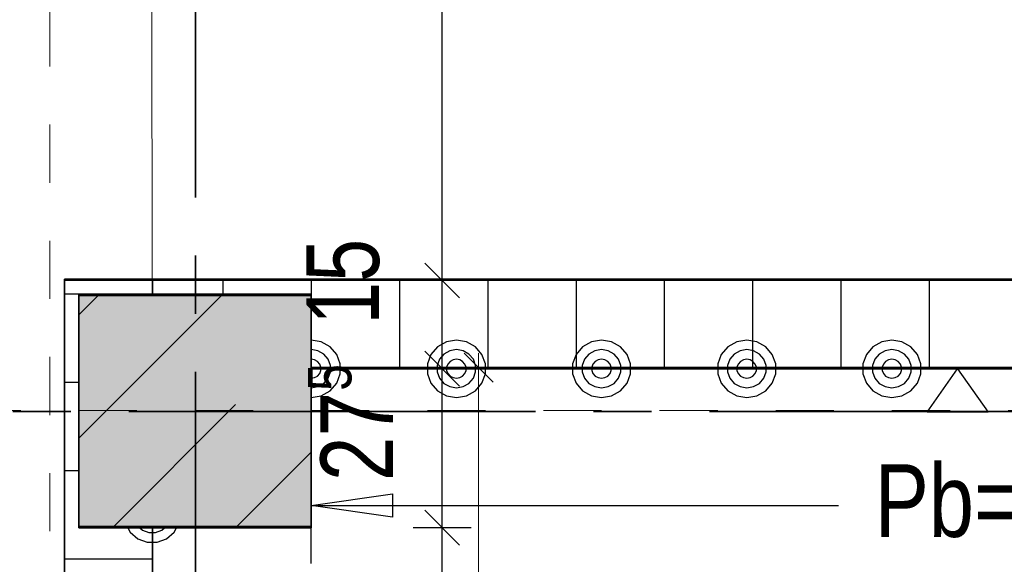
# Model space of a CAD drawing. Header units: metres. Extents: x 29.9 to 45.4, y 22.2 to 35.7.
# Tile 27 of 41: x 35.4 to 37.1, y 32.7 to 33.7. Entities that reach past the tile are written whole.
import ezdxf

# ---------------------------------------------------------------- set-up
doc = ezdxf.new("R2010")
doc.units = ezdxf.units.M
for name, pattern in [('_Rasterlinie_', [0.0075, 0.004, -0.001, 0.0015, -0.001]), ('IMPORT-STRICHPUNKT2_S5 _5_', [1, 0.7, -0.1, 0.1, -0.1]), ('IMPORT-VERDECKT2_S2 _5_', [0.55, 0.3, -0.25])]:
    doc.linetypes.add(name, pattern=pattern)
doc.layers.add('1233-X-Ref ARC-BTG_00_dwg', color=7, linetype='Continuous', lineweight=5, true_color=0x767676)
for name, color, linetype, lineweight in [('A-COLS', 7, 'Continuous', 9), ('A-FLOR', 7, 'Continuous', 9), ('A-WALL', 7, 'Continuous', 9), ('Achsen', 7, 'Continuous', 25), ('M---VERMD------', 7, 'Continuous', 5), ('M---VERMD-------50', 7, 'Continuous', 5), ('S-COLS', 7, 'Continuous', 9), ('S-GRID', 7, 'Continuous', 5), ('Stütze Beton', 7, 'Continuous', 35), ('Wand Trockenbau', 7, 'Continuous', 25)]:
    doc.layers.add(name, color=color, linetype=linetype, lineweight=lineweight)
doc.styles.add('Arial', font='arial.ttf', dxfattribs={"width": 0.8, "height": 0.125})
doc.styles.add('Arial_1', font='arial.ttf', dxfattribs={"width": 0.79, "height": 0.125})
doc.styles.add('Arial_11', font='arial.ttf', dxfattribs={"width": 0.76, "height": 0.125})
doc.styles.add('Arial_14', font='arial.ttf', dxfattribs={"width": 0.79, "height": 0.075})
doc.styles.add('Arial_B', font='arialbd.ttf', dxfattribs={"width": 0.8, "height": 0.092857})
doc.dimstyles.new('HT-ESA', dxfattribs={"dimscale": 0.3048, "dimtxt": 0.091823, "dimasz": 0.164042, "dimexe": 0.164042, "dimexo": 0.0625, "dimgap": 0.016404, "dimtad": 1, "dimrnd": 0.001, "dimzin": 0, "dimdsep": 46, "dimtxsty": 'Arial_B', "dimblk1": 'OBLIQUE', "dimblk2": 'OBLIQUE', "dimsah": 1, "dimcen": 0.09, "dimdle": 0.082021, "dimazin": 0, "dimtfac": 1, "dimtdec": 4, "dimtix": 1, "dimtmove": 0, "dimatfit": 3, "dimfxl": 0.164042, "dimfxlon": 1, "dimtvp": 1, "dimtfill": 1, "dimtolj": 1, "dimtzin": 0, "dimarcsym": 2})

# ---------------------------------------------------------------- blocks, each defined once
blk = doc.blocks.new('Family - Innenausbau-2515703-OKFFB EG - G0641-Rö-für Ausschreibung')
at = {"layer": 'A-FLOR'}
for p, q in [((6.1002, 9.0508), (6.099, 10.624)), ((6.1002, 9.0508), (6.099, 10.624)), ((6.1002, 9.0508), (6.099, 10.624)), ((6.099, 10.624), (6.1002, 9.0508)), ((5.949, 9.0508), (6.1002, 9.0508)), ((5.949, 9.0508), (6.1002, 9.0508)), ((5.949, 1.1), (5.949, 9.0508)), ((5.949, 1.1), (5.949, 9.0508)), ((5.949, 9.0508), (6.1002, 9.0508)), ((5.949, 9.0508), (5.949, 1.1)), ((6.1002, 9.0508), (5.949, 9.0508)), ((5.949, 9.0508), (5.949, 1.1))]:
    blk.add_line(p, q, dxfattribs=at)
blk = doc.blocks.new('Family - Trockenbauwand-2515856-OKFFB EG - G0641-Rö-für Ausschreibung')
at = {"layer": 'A-WALL', "lineweight": 35}
for p, q in [((6.125, 0.152), (-0.273, 0.152)), ((-0.273, 0.152), (-0.273, 0.1262)), ((-0.273, 0.1262), (0, 0.1262)), ((0, 0.1262), (0, 0)), ((0, 0), (5.85, 0))]:
    blk.add_line(p, q, dxfattribs=at)
blk = doc.blocks.new('Family - Trockenbauwand-2516015-OKFFB EG - G0641-Rö-für Ausschreibung')
at = {"layer": 'A-WALL', "lineweight": 35}
for p, q in [((0, 0.152), (0, 0)), ((0.0258, 0.152), (0, 0.152)), ((0.0258, 0.025), (0.0258, 0.152)), ((0.5258, 0.152), (0.4258, 0.152)), ((0.4258, 0.152), (0.4258, 0.025)), ((0.4258, 0.025), (0.0258, 0.025)), ((0, 0), (0.5258, 0))]:
    blk.add_line(p, q, dxfattribs=at)
blk = doc.blocks.new('Family - Innenausbau-2516038-OKFFB EG - G0641-Rö-für Ausschreibung')
at = {"layer": 'A-FLOR'}
for p, q in [((0, 1.5732), (0.0012, 0)), ((0.0012, 0), (0, 1.5732)), ((0.0012, 0), (6.4, 0)), ((6.4, 0), (0.0012, 0))]:
    blk.add_line(p, q, dxfattribs=at)
blk = doc.blocks.new('Family - Innenausbau-2522000-OKFFB EG - G0641-Rö-für Ausschreibung')
at = {"layer": 'A-FLOR'}
for p, q in [((0.425, 4.9988), (0.425, 4.725)), ((0.425, 4.725), (0.425, 4.9988)), ((6.275, 4.9988), (0.425, 4.9988)), ((0.425, 4.9988), (6.275, 4.9988)), ((0.152, 4.725), (0.152, 0)), ((0.152, 0), (0.152, 4.725)), ((0.425, 4.725), (0.152, 4.725)), ((0.152, 4.725), (0.425, 4.725))]:
    blk.add_line(p, q, dxfattribs=at)
blk = doc.blocks.new('Family - STB-Stütze-2516075-OKFFB EG - G0641-Rö-für Ausschreibung')
at = {"layer": 'A-COLS'}
for p, q in [((0.4, 0.4), (0, 0.4)), ((0, 0.4), (0, 0)), ((0.4, 0), (0.4, 0.4)), ((0, 0), (0.4, 0))]:
    blk.add_line(p, q, dxfattribs=at)
at = {"layer": 'S-COLS', "lineweight": 35}
for p, q in [((0.4, 0.4), (0, 0.4)), ((0, 0.4), (0, 0)), ((0.4, 0), (0.4, 0.4)), ((0, 0), (0.4, 0))]:
    blk.add_line(p, q, dxfattribs=at)
blk = doc.blocks.new('Family - STB-Stütze-2522800-OKFFB EG - G0641-Rö-für Ausschreibung')
at = {"layer": 'S-COLS', "lineweight": 35}
for p, q in [((0.4, 0.4), (0, 0.4)), ((0, 0.4), (0, 0)), ((0.4, 0), (0.4, 0.4)), ((0, 0), (0.4, 0))]:
    blk.add_line(p, q, dxfattribs=at)
at = {"layer": 'S-COLS'}
for p, q in [((0.4, 0.4), (0, 0.4)), ((0, 0.4), (0, 0)), ((0.4, 0), (0.4, 0.4)), ((0, 0), (0.4, 0))]:
    blk.add_line(p, q, dxfattribs=at)
blk = doc.blocks.new('GSKKBA-5M GG-- 000V21-260422_ifc-1-OKFFB EG - G0641-Rö-für Ausschreibung')
at = {"layer": 'A-COLS', "lineweight": 9}
blk.add_blockref('Family - STB-Stütze-2522800-OKFFB EG - G0641-Rö-für Ausschreibung', (35.5, 32.8), dxfattribs=at)
at = {"layer": 'A-FLOR', "lineweight": 9}
for name, p in [('Family - Innenausbau-2515703-OKFFB EG - G0641-Rö-für Ausschreibung', (29.526, 24.175)), ('Family - Innenausbau-2516038-OKFFB EG - G0641-Rö-für Ausschreibung', (35.625, 33.2258)), ('Family - Innenausbau-2522000-OKFFB EG - G0641-Rö-für Ausschreibung', (35.475, 28.075))]:
    blk.add_blockref(name, p, dxfattribs=at)
at = {"layer": 'A-WALL', "lineweight": 9, "rotation": 270}
blk.add_blockref('Family - Trockenbauwand-2516015-OKFFB EG - G0641-Rö-für Ausschreibung', (35.475, 33.2258), dxfattribs=at)
at = {"layer": 'A-WALL', "lineweight": 9}
blk.add_blockref('Family - Trockenbauwand-2515856-OKFFB EG - G0641-Rö-für Ausschreibung', (35.9, 33.0738), dxfattribs=at)
at = {"layer": 'S-COLS', "lineweight": 9}
blk.add_blockref('Family - STB-Stütze-2516075-OKFFB EG - G0641-Rö-für Ausschreibung', (35.5, 32.8), dxfattribs=at)
blk = doc.blocks.new('1233-X-Ref ARC-BTG_00_dwg-10239373-OKFFB EG - G0641-Rö-für Ausschreibung')
at = {"layer": 'Stütze Beton', "lineweight": 9, "true_color": 0xff7f7f}
blk.add_hatch(color=11, dxfattribs=at).paths.add_polyline_path([(59.7086, 38.0587), (59.7086, 38.4587), (59.3086, 38.4587), (59.3086, 38.0587)])
at = {"layer": '1233-X-Ref ARC-BTG_00_dwg', "color": 7, "lineweight": 25}
for p, q in [((59.9641, 38.4545), (59.9041, 38.5145)), ((59.9641, 38.3025), (59.9041, 38.3625)), ((59.7086, 38.0971), (60.6165, 38.0971)), ((59.9641, 38.0287), (59.9041, 38.0887))]:
    blk.add_line(p, q, dxfattribs=at)
at = {"layer": '1233-X-Ref ARC-BTG_00_dwg', "color": 7, "lineweight": 25, "flags": 128}
for points in [[(59.9341, 28.1233), (59.9341, 28.1837), (59.9341, 28.4837), (59.9341, 30.5587), (59.9341, 30.9587), (59.9341, 32.1487), (59.9341, 33.0337), (59.9341, 33.1817), (59.9341, 33.3337), (59.9341, 34.5087), (59.9341, 36.5087), (59.9341, 36.9487), (59.9341, 37.9587), (59.9341, 38.0587), (59.9341, 38.3325), (59.9341, 38.4845), (59.9341, 40.0577), (59.9341, 40.2097), (59.9341, 40.3273)], [(59.9841, 38.4845), (59.9341, 38.4845), (59.8841, 38.4845)], [(59.7086, 38.2832), (59.7258, 38.2859), (59.7413, 38.2947), (59.7526, 38.3076), (59.7586, 38.3238), (59.7586, 38.3409), (59.7526, 38.357), (59.7413, 38.3703), (59.7258, 38.3787), (59.7086, 38.3818)], [(59.7086, 38.2996), (59.7201, 38.3017), (59.7303, 38.3073), (59.7378, 38.3161), (59.7418, 38.3269), (59.7418, 38.3381), (59.7378, 38.349), (59.7303, 38.3577), (59.7201, 38.3633), (59.7086, 38.3654)], [(59.7086, 38.3161), (59.7143, 38.3171), (59.7193, 38.3199), (59.7233, 38.3245), (59.7253, 38.3297), (59.7253, 38.3353), (59.7233, 38.3405), (59.7193, 38.3451), (59.7143, 38.3479), (59.7086, 38.349)], [(59.9841, 38.3325), (59.9341, 38.3325), (59.8841, 38.3325)], [(59.7086, 37.9971), (59.7086, 38.0971), (59.8486, 38.1171), (59.8486, 38.0771), (59.7086, 38.0971), (59.7086, 38.1971)], [(59.3928, 38.0587), (59.397, 38.0509), (59.4103, 38.0397), (59.4264, 38.0337), (59.4435, 38.0337), (59.4596, 38.0397), (59.4726, 38.0509), (59.4769, 38.0587)], [(59.4134, 38.0587), (59.4183, 38.0544), (59.4292, 38.0505), (59.4404, 38.0505), (59.4512, 38.0544), (59.4562, 38.0587)], [(59.9841, 38.0587), (59.9341, 38.0587), (59.8841, 38.0587)]]:
    blk.add_lwpolyline(points, dxfattribs=at)
for points in [[(59.9586, 38.2832), (59.9758, 38.2859), (59.9913, 38.2947), (60.0026, 38.3076), (60.0086, 38.3238), (60.0086, 38.3409), (60.0026, 38.357), (59.9913, 38.3703), (59.9758, 38.3787), (59.9586, 38.3818), (59.9413, 38.3787), (59.9258, 38.3703), (59.9146, 38.357), (59.9086, 38.3409), (59.9086, 38.3238), (59.9146, 38.3076), (59.9258, 38.2947), (59.9413, 38.2859)], [(60.2086, 38.2832), (60.2258, 38.2859), (60.2413, 38.2947), (60.2526, 38.3076), (60.2586, 38.3238), (60.2586, 38.3409), (60.2526, 38.357), (60.2413, 38.3703), (60.2258, 38.3787), (60.2086, 38.3818), (60.1913, 38.3787), (60.1758, 38.3703), (60.1646, 38.357), (60.1586, 38.3409), (60.1586, 38.3238), (60.1646, 38.3076), (60.1758, 38.2947), (60.1913, 38.2859)], [(60.4586, 38.2832), (60.4758, 38.2859), (60.4913, 38.2947), (60.5026, 38.3076), (60.5086, 38.3238), (60.5086, 38.3409), (60.5026, 38.357), (60.4913, 38.3703), (60.4758, 38.3787), (60.4586, 38.3818), (60.4413, 38.3787), (60.4258, 38.3703), (60.4146, 38.357), (60.4086, 38.3409), (60.4086, 38.3238), (60.4146, 38.3076), (60.4258, 38.2947), (60.4413, 38.2859)], [(60.7086, 38.2832), (60.7258, 38.2859), (60.7413, 38.2947), (60.7526, 38.3076), (60.7586, 38.3238), (60.7586, 38.3409), (60.7526, 38.357), (60.7413, 38.3703), (60.7258, 38.3787), (60.7086, 38.3818), (60.6913, 38.3787), (60.6758, 38.3703), (60.6646, 38.357), (60.6586, 38.3409), (60.6586, 38.3238), (60.6646, 38.3076), (60.6758, 38.2947), (60.6913, 38.2859)], [(59.9586, 38.2996), (59.9701, 38.3017), (59.9803, 38.3073), (59.9878, 38.3161), (59.9918, 38.3269), (59.9918, 38.3381), (59.9878, 38.349), (59.9803, 38.3577), (59.9701, 38.3633), (59.9586, 38.3654), (59.9471, 38.3633), (59.9368, 38.3577), (59.9293, 38.349), (59.9253, 38.3381), (59.9253, 38.3269), (59.9293, 38.3161), (59.9368, 38.3073), (59.9471, 38.3017)], [(60.2086, 38.2996), (60.2201, 38.3017), (60.2303, 38.3073), (60.2378, 38.3161), (60.2418, 38.3269), (60.2418, 38.3381), (60.2378, 38.349), (60.2303, 38.3577), (60.2201, 38.3633), (60.2086, 38.3654), (60.1971, 38.3633), (60.1868, 38.3577), (60.1793, 38.349), (60.1753, 38.3381), (60.1753, 38.3269), (60.1793, 38.3161), (60.1868, 38.3073), (60.1971, 38.3017)], [(60.4586, 38.2996), (60.4701, 38.3017), (60.4803, 38.3073), (60.4878, 38.3161), (60.4918, 38.3269), (60.4918, 38.3381), (60.4878, 38.349), (60.4803, 38.3577), (60.4701, 38.3633), (60.4586, 38.3654), (60.4471, 38.3633), (60.4368, 38.3577), (60.4293, 38.349), (60.4253, 38.3381), (60.4253, 38.3269), (60.4293, 38.3161), (60.4368, 38.3073), (60.4471, 38.3017)], [(60.7086, 38.2996), (60.7201, 38.3017), (60.7303, 38.3073), (60.7378, 38.3161), (60.7418, 38.3269), (60.7418, 38.3381), (60.7378, 38.349), (60.7303, 38.3577), (60.7201, 38.3633), (60.7086, 38.3654), (60.6971, 38.3633), (60.6868, 38.3577), (60.6793, 38.349), (60.6753, 38.3381), (60.6753, 38.3269), (60.6793, 38.3161), (60.6868, 38.3073), (60.6971, 38.3017)], [(59.9586, 38.3161), (59.9643, 38.3171), (59.9693, 38.3199), (59.9733, 38.3245), (59.9753, 38.3297), (59.9753, 38.3353), (59.9733, 38.3405), (59.9693, 38.3451), (59.9643, 38.3479), (59.9586, 38.349), (59.9528, 38.3479), (59.9478, 38.3451), (59.9438, 38.3405), (59.9418, 38.3353), (59.9418, 38.3297), (59.9438, 38.3245), (59.9478, 38.3199), (59.9528, 38.3171)], [(60.2086, 38.3161), (60.2143, 38.3171), (60.2193, 38.3199), (60.2233, 38.3245), (60.2253, 38.3297), (60.2253, 38.3353), (60.2233, 38.3405), (60.2193, 38.3451), (60.2143, 38.3479), (60.2086, 38.349), (60.2028, 38.3479), (60.1978, 38.3451), (60.1938, 38.3405), (60.1918, 38.3353), (60.1918, 38.3297), (60.1938, 38.3245), (60.1978, 38.3199), (60.2028, 38.3171)], [(60.4586, 38.3161), (60.4643, 38.3171), (60.4693, 38.3199), (60.4733, 38.3245), (60.4753, 38.3297), (60.4753, 38.3353), (60.4733, 38.3405), (60.4693, 38.3451), (60.4643, 38.3479), (60.4586, 38.349), (60.4528, 38.3479), (60.4478, 38.3451), (60.4438, 38.3405), (60.4418, 38.3353), (60.4418, 38.3297), (60.4438, 38.3245), (60.4478, 38.3199), (60.4528, 38.3171)], [(60.7086, 38.3161), (60.7143, 38.3171), (60.7193, 38.3199), (60.7233, 38.3245), (60.7253, 38.3297), (60.7253, 38.3353), (60.7233, 38.3405), (60.7193, 38.3451), (60.7143, 38.3479), (60.7086, 38.349), (60.7028, 38.3479), (60.6978, 38.3451), (60.6938, 38.3405), (60.6918, 38.3353), (60.6918, 38.3297), (60.6938, 38.3245), (60.6978, 38.3199), (60.7028, 38.3171)], [(60.8217, 38.3325), (60.8742, 38.2575), (60.7692, 38.2575)]]:
    blk.add_lwpolyline(points, close=True, dxfattribs=at)
at = {"layer": 'Achsen', "linetype": 'IMPORT-STRICHPUNKT2_S5 _5_', "lineweight": 35}
for p, q in [((59.5093, 40.3273), (59.5093, 28.1233)), ((54.3947, 38.2587), (68.5929, 38.2587))]:
    blk.add_line(p, q, dxfattribs=at)
at = {"layer": 'Stütze Beton', "linetype": 'IMPORT-VERDECKT2_S2 _5_', "lineweight": 25}
for p, q in [((59.3086, 38.4252), (59.342, 38.4587)), ((59.3663, 38.0587), (59.7086, 38.401))]:
    blk.add_line(p, q, dxfattribs=at)
at = {"layer": 'Stütze Beton', "lineweight": 25}
for p, q in [((59.3086, 38.2131), (59.5541, 38.4587)), ((59.5784, 38.0587), (59.7086, 38.1888))]:
    blk.add_line(p, q, dxfattribs=at)
at = {"layer": 'Stütze Beton', "flags": 128}
blk.add_lwpolyline([(59.3086, 38.0587), (59.4356, 38.0587), (59.7086, 38.0587), (59.7086, 38.3325), (59.7086, 38.4587), (59.4356, 38.4587), (59.3086, 38.4587)], close=True, dxfattribs=at)
at = {"layer": 'Wand Trockenbau'}
for p, q in [((59.5566, 38.4845), (59.5566, 38.4587)), ((59.8606, 38.4845), (59.8606, 38.3325)), ((60.0126, 38.4845), (60.0126, 38.3325)), ((60.1646, 38.4845), (60.1646, 38.3325)), ((60.3166, 38.4845), (60.3166, 38.3325)), ((60.4686, 38.4845), (60.4686, 38.3325)), ((60.6206, 38.4845), (60.6206, 38.3325)), ((60.7726, 38.4845), (60.7726, 38.3325)), ((59.4356, 38.4607), (59.2836, 38.4607)), ((59.3086, 38.3087), (59.2836, 38.3087)), ((59.3086, 38.1567), (59.2836, 38.1567)), ((59.4356, 38.0047), (59.2836, 38.0047))]:
    blk.add_line(p, q, dxfattribs=at)
at = {"layer": 'Wand Trockenbau', "flags": 128}
blk.add_lwpolyline([(59.2836, 38.4845), (59.2836, 37.9587), (59.4356, 37.9587), (59.4356, 38.0587), (59.3086, 38.0587), (59.3086, 38.4587), (59.4356, 38.4587), (59.7086, 38.4587), (59.7086, 38.3325), (65.5586, 38.3325), (65.5586, 38.4587), (65.8336, 38.4587), (65.8336, 38.4845), (59.4356, 38.4845), (59.4348, 38.4845)], close=True, dxfattribs=at)
blk.add_lwpolyline([(59.7086, 38.4845), (59.7086, 38.4587), (59.7086, 38.3325)], dxfattribs=at)
at = {"layer": '1233-X-Ref ARC-BTG_00_dwg', "color": 7, "lineweight": 9, "attachment_point": 1, "rotation": 90, "line_spacing_factor": 0.941778}
for s, insert, char_height, width, style in [('15', (59.7003, 38.4084), 0.125, 0.171402, 'Arial_11'), ('5', (59.7029, 38.2944), 0.075, 0.054174, 'Arial_14'), ('27', (59.7246, 38.139), 0.125, 0.180584, 'Arial_1'), ('10', (59.7003, 37.8311), 0.125, 0.171402, 'Arial_11')]:
    blk.add_mtext(s, dxfattribs=dict(at, insert=insert, char_height=char_height, width=width, style=style))
at = {"layer": '1233-X-Ref ARC-BTG_00_dwg', "color": 7, "lineweight": 9, "insert": (60.679, 38.1679), "char_height": 0.125, "width": 0.849359, "attachment_point": 1, "line_spacing_factor": 0.941778, "style": 'Arial'}
blk.add_mtext('Pb=0.2 mm', dxfattribs=at)
blk = doc.blocks.new('DIMBLOCK6-OKFFB EG - G0641-Rö-für Ausschreibung')
at = {"layer": 'M---VERMD-------50', "color": 6, "lineweight": 9, "true_color": 0xff00ff, "transparency": 16777216}
for p, q in [((36.1882, 33.0738), (36.1632, 33.0988)), ((36.1882, 33.0738), (36.2132, 33.0488)), ((36.1882, 30.8388), (36.1632, 30.8638)), ((36.1882, 30.8388), (36.2132, 30.8138))]:
    blk.add_line(p, q, dxfattribs=at)
at = {"layer": 'M---VERMD-------50', "color": 6, "true_color": 0xff00ff, "transparency": 16777216}
for p, q in [((36.1882, 30.8388), (36.1882, 33.0988)), ((36.1882, 33.0738), (36.1382, 33.0738)), ((36.1882, 33.0738), (36.2382, 33.0738)), ((36.1882, 30.8388), (36.1382, 30.8388)), ((36.1882, 30.8388), (36.2382, 30.8388))]:
    blk.add_line(p, q, dxfattribs=at)
at = {"layer": 'M---VERMD-------50', "color": 0, "transparency": 16777216, "insert": (36.0598, 31.8438), "char_height": 0.092857, "width": 0.269946, "attachment_point": 1, "rotation": 90, "line_spacing_factor": 0.941778, "style": 'Arial_B', "bg_fill": 3, "box_fill_scale": 1.25, "bg_fill_color": 256, "bg_fill_true_color": 13158600, "bg_fill_transparency": 0}
blk.add_mtext('2,23\\A2\\H0.5x;\\S5^  ;\\H2x;', dxfattribs=at)
blk = doc.blocks.new('_Oblique')
at = {"color": 0, "linetype": 'ByBlock', "lineweight": -2}
blk.add_line((-0.5, -0.5), (0.5, 0.5), dxfattribs=at)

msp = doc.modelspace()

# ---------------------------------------------------------------- linework, layer by layer
at = {"layer": 'S-GRID', "color": 175, "linetype": '_Rasterlinie_', "lineweight": 9, "true_color": 0x5555aa}
msp.add_line((35.45, 35.0921), (35.45, 22.8217), dxfattribs=at)

# ---------------------------------------------------------------- block references
at = {"lineweight": 5}
msp.add_blockref('GSKKBA-5M GG-- 000V21-260422_ifc-1-OKFFB EG - G0641-Rö-für Ausschreibung', (0, 0), dxfattribs=at)
at = {"layer": '1233-X-Ref ARC-BTG_00_dwg', "color": 7, "lineweight": 9}
msp.add_blockref('1233-X-Ref ARC-BTG_00_dwg-10239373-OKFFB EG - G0641-Rö-für Ausschreibung', (-23.8086, -5.2607), dxfattribs=at)

# ---------------------------------------------------------------- next in the draw order: dimensions: what is measured, and where the dimension line sits
at = {"layer": 'M---VERMD------', "color": 6, "true_color": 0xff00ff}
dim = msp.add_linear_dim(base=(36.1882, 33.0738), p1=(36.2382, 30.8388), p2=(36.1382, 33.0738), angle=90, text='\\A1;2,23\\Q;{\\A1;{\\H0.5x;\\S5^ ;}}', dimstyle='HT-ESA', override={"dimpost": '<>', "dimfxl": 2.237236}, dxfattribs=at)
dim.commit()
dim.dimension.update_dxf_attribs({"geometry": 'DIMBLOCK6-OKFFB EG - G0641-Rö-für Ausschreibung', "text_midpoint": (36.1263, 31.9563)})

# ---------------------------------------------------------------- next in the draw order: linework, layer by layer
at = {"layer": 'S-GRID', "color": 175, "linetype": '_Rasterlinie_', "lineweight": 9, "true_color": 0x5555aa}
msp.add_line((30.5, 33), (44.8309, 33), dxfattribs=at)

doc.saveas('drawing.dxf')
